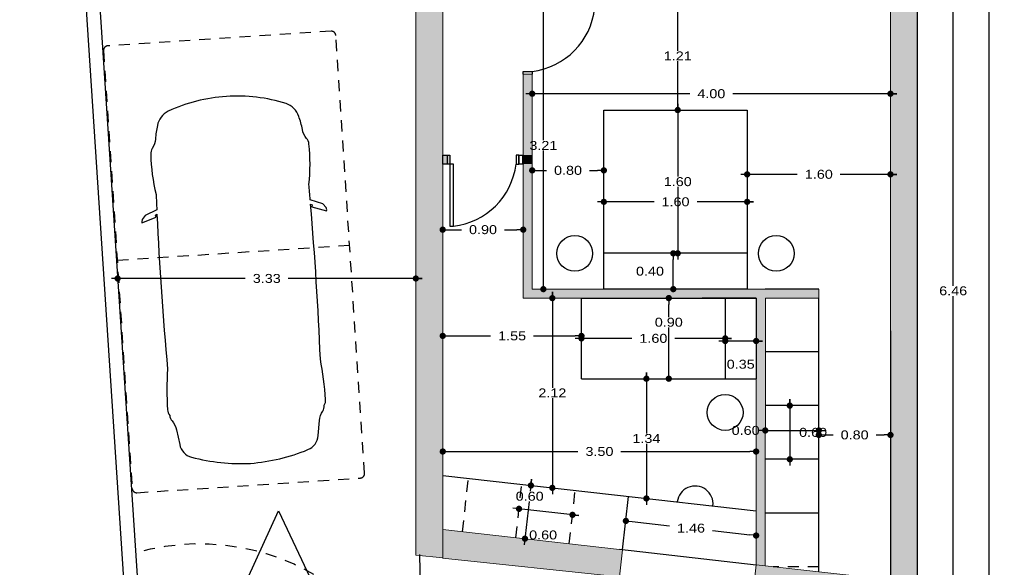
# Model space of a CAD drawing. Header units: metres. Extents: x 16.3 to 28.7, y 14.9 to 41.2.
# Tile 2 of 10: x 17.2 to 28.2, y 22.6 to 28.8. Entities that reach past the tile are written whole.
import ezdxf

# ---------------------------------------------------------------- set-up
doc = ezdxf.new("R2010")
doc.units = ezdxf.units.M
doc.linetypes.add('DASHED2', pattern=[0.46, 0.25, -0.21])
doc.linetypes.add('RAYITAS2', pattern=[0.1875, 0.125, -0.0625])
for name, color, linetype in [('01Cotas 1', 220, 'Continuous'), ('01Mobiliario', 1, 'Continuous'), ('01Proyectado', 5, 'Continuous'), ('01Proyectado 1', 5, 'RAYITAS2'), ('01Seccionado carpintería', 2, 'Continuous'), ('01Trama solido', 254, 'Continuous'), ('01Visto', 4, 'Continuous')]:
    doc.layers.add(name, color=color, linetype=linetype)
doc.layers.add('01Seccionado albanileria', color=7, linetype='Continuous', lineweight=0)
doc.layers.add('02Acabados', color=7, linetype='Continuous', lineweight=30)
doc.styles.add('FUTURA', font='txt', dxfattribs={"width": 1.2})
doc.dimstyles.new('50', dxfattribs={"dimscale": 0, "dimtxt": 0.1, "dimasz": 0.07, "dimexe": 0.2, "dimexo": 0.2, "dimgap": 0.01, "dimtad": 1, "dimtxsty": 'FUTURA', "dimblk": 'DOT', "dimcen": 0.1, "dimse1": 1, "dimse2": 1, "dimazin": 3, "dimtfac": 1, "dimtmove": 2, "dimatfit": 2, "dimldrblk": 'DOT'})

# ---------------------------------------------------------------- blocks, each defined once
blk = doc.blocks.new('_DOT')
at = {"color": 0, "linetype": 'ByBlock'}
blk.add_line((-0.5, 0), (-1, 0), dxfattribs=at)
at = {"color": 0, "linetype": 'ByBlock', "const_width": 0.5}
blk.add_lwpolyline([(-0.25, 0, 1), (0.25, 0, 1)], format="xyb", close=True, dxfattribs=at)
blk = doc.blocks.new('*D22')
at = {"color": 0}
for p, q in [((27.626, 25.788), (27.626, 28.888)), ((27.626, 22.573), (27.626, 25.673))]:
    blk.add_line(p, q, dxfattribs=at)
at = {"layer": 'Defpoints'}
for p in [(27.226, 28.958), (27.226, 22.503), (27.626, 22.503)]:
    blk.add_point(p, dxfattribs=at)
at = {"layer": '01Cotas 1', "color": 0, "xscale": 0.07, "yscale": 0.07}
for p, rotation in [((27.626, 28.958), 90), ((27.626, 22.503), 270)]:
    blk.add_blockref('_DOT', p, dxfattribs=dict(at, rotation=rotation))
at = {"layer": '01Cotas 1', "color": 0, "insert": (27.626, 25.731), "char_height": 0.1, "attachment_point": 5, "style": 'FUTURA'}
blk.add_mtext('6.46', dxfattribs=at)
blk = doc.blocks.new('*D28')
at = {"color": 0}
for p, q in [((28.026, 29.52), (28.026, 36.687)), ((28.026, 22.237), (28.026, 29.405))]:
    blk.add_line(p, q, dxfattribs=at)
at = {"layer": 'Defpoints'}
for p in [(27.226, 36.757), (27.226, 22.167), (28.026, 22.167)]:
    blk.add_point(p, dxfattribs=at)
at = {"layer": '01Cotas 1', "color": 0, "xscale": 0.07, "yscale": 0.07}
for p, rotation in [((28.026, 36.757), 90), ((28.026, 22.167), 270)]:
    blk.add_blockref('_DOT', p, dxfattribs=dict(at, rotation=rotation))
at = {"layer": '01Cotas 1', "color": 0, "insert": (28.026, 29.462), "char_height": 0.1, "attachment_point": 5, "style": 'FUTURA'}
blk.add_mtext('14.59', dxfattribs=at)
blk = doc.blocks.new('*D29')
at = {"color": 0}
for p, q in [((24.041, 23.155), (24.459, 23.108)), ((24.939, 23.054), (25.357, 23.006))]:
    blk.add_line(p, q, dxfattribs=at)
at = {"layer": 'Defpoints'}
for p in [(23.972, 23.162), (23.972, 23.162), (25.426, 22.999)]:
    blk.add_point(p, dxfattribs=at)
at = {"layer": '01Cotas 1', "color": 0, "xscale": 0.07, "yscale": 0.07}
for p, rotation in [((23.972, 23.162), 173.57503931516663), ((25.426, 22.999), -6.424960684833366)]:
    blk.add_blockref('_DOT', p, dxfattribs=dict(at, rotation=rotation))
at = {"layer": '01Cotas 1', "color": 0, "insert": (24.699, 23.081), "char_height": 0.1, "attachment_point": 5, "style": 'FUTURA'}
blk.add_mtext('1.46', dxfattribs=at)
blk = doc.blocks.new('*D30')
at = {"color": 0}
blk.add_line((23.445, 23.222), (22.71, 23.305), dxfattribs=at)
at = {"layer": 'Defpoints'}
for p in [(22.779, 23.297), (23.376, 23.23), (23.376, 23.23)]:
    blk.add_point(p, dxfattribs=at)
at = {"layer": '01Cotas 1', "color": 0, "xscale": 0.07, "yscale": 0.07}
for p, rotation in [((22.779, 23.297), -6.424960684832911), ((23.376, 23.23), 173.5750393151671)]:
    blk.add_blockref('_DOT', p, dxfattribs=dict(at, rotation=rotation))
at = {"layer": '01Cotas 1', "color": 0, "insert": (23.048, 23.005), "char_height": 0.1, "attachment_point": 5, "style": 'FUTURA'}
blk.add_mtext('0.60', dxfattribs=at)
blk = doc.blocks.new('*D34')
at = {"color": 0}
for p, q in [((22.996, 27.076), (23.086, 27.076)), ((23.566, 27.076), (23.656, 27.076))]:
    blk.add_line(p, q, dxfattribs=at)
at = {"layer": 'Defpoints'}
for p in [(22.926, 27.076), (22.926, 27.076), (23.726, 27.076)]:
    blk.add_point(p, dxfattribs=at)
at = {"layer": '01Cotas 1', "color": 0, "xscale": 0.07, "yscale": 0.07}
for p, rotation in [((22.926, 27.076), 179.9999999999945), ((23.726, 27.076), -5.5138116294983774e-12)]:
    blk.add_blockref('_DOT', p, dxfattribs=dict(at, rotation=rotation))
at = {"layer": '01Cotas 1', "color": 0, "insert": (23.326, 27.076), "char_height": 0.1, "attachment_point": 5, "style": 'FUTURA'}
blk.add_mtext('0.80', dxfattribs=at)
blk = doc.blocks.new('*D35')
at = {"color": 0}
for p, q in [((26.196, 24.122), (26.286, 24.122)), ((26.766, 24.122), (26.856, 24.122))]:
    blk.add_line(p, q, dxfattribs=at)
at = {"layer": 'Defpoints'}
for p in [(26.126, 24.122), (26.126, 24.122), (26.926, 24.122)]:
    blk.add_point(p, dxfattribs=at)
at = {"layer": '01Cotas 1', "color": 0, "xscale": 0.07, "yscale": 0.07, "rotation": 180}
blk.add_blockref('_DOT', (26.126, 24.122), dxfattribs=at)
at = {"layer": '01Cotas 1', "color": 0, "xscale": 0.07, "yscale": 0.07}
blk.add_blockref('_DOT', (26.926, 24.122), dxfattribs=at)
at = {"layer": '01Cotas 1', "color": 0, "insert": (26.526, 24.122), "char_height": 0.1, "attachment_point": 5, "style": 'FUTURA'}
blk.add_mtext('0.80', dxfattribs=at)
blk = doc.blocks.new('*D36')
at = {"color": 0}
blk.add_line((25.549, 24.172), (26.196, 24.172), dxfattribs=at)
at = {"layer": 'Defpoints'}
for p in [(25.528, 24.172), (26.126, 24.172), (26.126, 24.172)]:
    blk.add_point(p, dxfattribs=at)
at = {"layer": '01Cotas 1', "color": 0, "xscale": 0.07, "yscale": 0.07}
blk.add_blockref('_DOT', (25.528, 24.172), dxfattribs=at)
at = {"layer": '01Cotas 1', "color": 0, "xscale": 0.07, "yscale": 0.07, "rotation": 180}
blk.add_blockref('_DOT', (26.126, 24.172), dxfattribs=at)
at = {"layer": '01Cotas 1', "color": 0, "insert": (25.309, 24.172), "char_height": 0.1, "attachment_point": 5, "style": 'FUTURA'}
blk.add_mtext('0.60', dxfattribs=at)
blk = doc.blocks.new('*D37')
at = {"color": 0}
blk.add_line((25.496, 25.171), (25.011, 25.171), dxfattribs=at)
at = {"layer": 'Defpoints'}
for p in [(25.081, 25.171), (25.426, 25.171), (25.426, 25.171)]:
    blk.add_point(p, dxfattribs=at)
at = {"layer": '01Cotas 1', "color": 0, "xscale": 0.07, "yscale": 0.07}
blk.add_blockref('_DOT', (25.081, 25.171), dxfattribs=at)
at = {"layer": '01Cotas 1', "color": 0, "xscale": 0.07, "yscale": 0.07, "rotation": 180}
blk.add_blockref('_DOT', (25.426, 25.171), dxfattribs=at)
at = {"layer": '01Cotas 1', "color": 0, "insert": (25.254, 24.911), "char_height": 0.1, "attachment_point": 5, "style": 'FUTURA'}
blk.add_mtext('0.35', dxfattribs=at)
blk = doc.blocks.new('*D55')
at = {"color": 0}
for p, q in [((24.286, 26.725), (23.656, 26.725)), ((25.396, 26.725), (24.766, 26.725))]:
    blk.add_line(p, q, dxfattribs=at)
at = {"layer": 'Defpoints'}
for p in [(23.726, 26.725), (25.326, 26.725), (25.326, 26.725)]:
    blk.add_point(p, dxfattribs=at)
at = {"layer": '01Cotas 1', "color": 0, "xscale": 0.07, "yscale": 0.07}
for p, rotation in [((23.726, 26.725), 6.2501612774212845e-09), ((25.326, 26.725), 180.00000000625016)]:
    blk.add_blockref('_DOT', p, dxfattribs=dict(at, rotation=rotation))
at = {"layer": '01Cotas 1', "color": 0, "insert": (24.526, 26.725), "char_height": 0.1, "attachment_point": 5, "style": 'FUTURA'}
blk.add_mtext('1.60', dxfattribs=at)
blk = doc.blocks.new('*D56')
at = {"color": 0}
for p, q in [((24.039, 25.2), (23.406, 25.2)), ((25.151, 25.2), (24.519, 25.2))]:
    blk.add_line(p, q, dxfattribs=at)
at = {"layer": 'Defpoints'}
for p in [(23.476, 25.2), (25.081, 25.2), (25.081, 25.2)]:
    blk.add_point(p, dxfattribs=at)
at = {"layer": '01Cotas 1', "color": 0, "xscale": 0.07, "yscale": 0.07}
for p, rotation in [((23.476, 25.2), 4.324011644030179e-05), ((25.081, 25.2), 180.00004324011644)]:
    blk.add_blockref('_DOT', p, dxfattribs=dict(at, rotation=rotation))
at = {"layer": '01Cotas 1', "color": 0, "insert": (24.279, 25.2), "char_height": 0.1, "attachment_point": 5, "style": 'FUTURA'}
blk.add_mtext('1.60', dxfattribs=at)
blk = doc.blocks.new('*D57')
at = {"color": 0}
for p, q in [((25.886, 27.032), (25.256, 27.032)), ((26.996, 27.032), (26.366, 27.032))]:
    blk.add_line(p, q, dxfattribs=at)
at = {"layer": 'Defpoints'}
for p in [(25.326, 27.032), (26.926, 27.032), (26.926, 27.032)]:
    blk.add_point(p, dxfattribs=at)
at = {"layer": '01Cotas 1', "color": 0, "xscale": 0.07, "yscale": 0.07}
for p, rotation in [((25.326, 27.032), 4.3241170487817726e-05), ((26.926, 27.032), 180.0000432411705)]:
    blk.add_blockref('_DOT', p, dxfattribs=dict(at, rotation=rotation))
at = {"layer": '01Cotas 1', "color": 0, "insert": (26.126, 27.032), "char_height": 0.1, "attachment_point": 5, "style": 'FUTURA'}
blk.add_mtext('1.60', dxfattribs=at)
blk = doc.blocks.new('*D58')
at = {"color": 0}
for p, q in [((24.686, 27.932), (22.856, 27.932)), ((26.996, 27.932), (25.166, 27.932))]:
    blk.add_line(p, q, dxfattribs=at)
at = {"layer": 'Defpoints'}
for p in [(22.926, 27.932), (26.926, 27.932), (26.926, 27.932)]:
    blk.add_point(p, dxfattribs=at)
at = {"layer": '01Cotas 1', "color": 0, "xscale": 0.07, "yscale": 0.07}
for p, rotation in [((22.926, 27.932), 4.3241170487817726e-05), ((26.926, 27.932), 180.0000432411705)]:
    blk.add_blockref('_DOT', p, dxfattribs=dict(at, rotation=rotation))
at = {"layer": '01Cotas 1', "color": 0, "insert": (24.926, 27.932), "char_height": 0.1, "attachment_point": 5, "style": 'FUTURA'}
blk.add_mtext('4.00', dxfattribs=at)
blk = doc.blocks.new('*D61')
at = {"color": 0}
for p, q in [((19.723, 25.869), (18.228, 25.869)), ((21.697, 25.869), (20.203, 25.869))]:
    blk.add_line(p, q, dxfattribs=at)
at = {"layer": 'Defpoints'}
for p in [(18.298, 25.869), (21.627, 25.869), (21.627, 25.869)]:
    blk.add_point(p, dxfattribs=at)
at = {"layer": '01Cotas 1', "color": 0, "xscale": 0.07, "yscale": 0.07}
for p, rotation in [((18.298, 25.869), 0.006259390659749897), ((21.627, 25.869), 180.00625939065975)]:
    blk.add_blockref('_DOT', p, dxfattribs=dict(at, rotation=rotation))
at = {"layer": '01Cotas 1', "color": 0, "insert": (19.963, 25.869), "char_height": 0.1, "attachment_point": 5, "style": 'FUTURA'}
blk.add_mtext('3.33', dxfattribs=at)
blk = doc.blocks.new('*D63')
at = {"color": 0}
for p, q in [((21.998, 23.937), (23.437, 23.937)), ((23.917, 23.937), (25.356, 23.937))]:
    blk.add_line(p, q, dxfattribs=at)
at = {"layer": 'Defpoints'}
for p in [(21.928, 23.937), (21.928, 23.937), (25.426, 23.937)]:
    blk.add_point(p, dxfattribs=at)
at = {"layer": '01Cotas 1', "color": 0, "xscale": 0.07, "yscale": 0.07}
for p, rotation in [((21.928, 23.937), 180.00702913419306), ((25.426, 23.937), 0.007029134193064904)]:
    blk.add_blockref('_DOT', p, dxfattribs=dict(at, rotation=rotation))
at = {"layer": '01Cotas 1', "color": 0, "insert": (23.677, 23.937), "char_height": 0.1, "attachment_point": 5, "style": 'FUTURA'}
blk.add_mtext('3.50', dxfattribs=at)
blk = doc.blocks.new('*D64')
at = {"color": 0}
for p, q in [((21.997, 26.414), (22.137, 26.414)), ((22.617, 26.414), (22.756, 26.414))]:
    blk.add_line(p, q, dxfattribs=at)
at = {"layer": 'Defpoints'}
for p in [(21.927, 26.414), (21.927, 26.414), (22.826, 26.414)]:
    blk.add_point(p, dxfattribs=at)
at = {"layer": '01Cotas 1', "color": 0, "xscale": 0.07, "yscale": 0.07}
for p, rotation in [((21.927, 26.414), 180.00702913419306), ((22.826, 26.414), 0.007029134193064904)]:
    blk.add_blockref('_DOT', p, dxfattribs=dict(at, rotation=rotation))
at = {"layer": '01Cotas 1', "color": 0, "insert": (22.377, 26.414), "char_height": 0.1, "attachment_point": 5, "style": 'FUTURA'}
blk.add_mtext('0.90', dxfattribs=at)
blk = doc.blocks.new('*D65')
at = {"color": 0}
for p, q in [((21.997, 25.228), (22.462, 25.228)), ((22.942, 25.228), (23.406, 25.228))]:
    blk.add_line(p, q, dxfattribs=at)
at = {"layer": 'Defpoints'}
for p in [(21.927, 25.228), (21.927, 25.228), (23.476, 25.228)]:
    blk.add_point(p, dxfattribs=at)
at = {"layer": '01Cotas 1', "color": 0, "xscale": 0.07, "yscale": 0.07}
for p, rotation in [((21.927, 25.228), 180.00702913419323), ((23.476, 25.228), 0.007029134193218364)]:
    blk.add_blockref('_DOT', p, dxfattribs=dict(at, rotation=rotation))
at = {"layer": '01Cotas 1', "color": 0, "insert": (22.702, 25.228), "char_height": 0.1, "attachment_point": 5, "style": 'FUTURA'}
blk.add_mtext('1.55', dxfattribs=at)
blk = doc.blocks.new('*D70')
at = {"color": 0}
for p, q in [((22.92, 23.628), (22.905, 23.495)), ((22.892, 23.38), (22.837, 22.894))]:
    blk.add_line(p, q, dxfattribs=at)
at = {"layer": 'Defpoints'}
for p in [(22.912, 23.558), (22.912, 23.558), (22.845, 22.964)]:
    blk.add_point(p, dxfattribs=at)
at = {"layer": '01Cotas 1', "color": 0, "xscale": 0.07, "yscale": 0.07}
for p, rotation in [((22.912, 23.558), 263.57801802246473), ((22.845, 22.964), 83.57801802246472)]:
    blk.add_blockref('_DOT', p, dxfattribs=dict(at, rotation=rotation))
at = {"layer": '01Cotas 1', "color": 0, "insert": (22.898, 23.437), "char_height": 0.1, "attachment_point": 5, "style": 'FUTURA'}
blk.add_mtext('0.60', dxfattribs=at)
blk = doc.blocks.new('*D79')
at = {"color": 0}
blk.add_line((25.802, 24.52), (25.802, 23.78), dxfattribs=at)
at = {"layer": 'Defpoints'}
for p in [(25.802, 24.45), (25.802, 24.45), (25.802, 23.85)]:
    blk.add_point(p, dxfattribs=at)
at = {"layer": '01Cotas 1', "color": 0, "xscale": 0.07, "yscale": 0.07}
for p, rotation in [((25.802, 24.45), 270), ((25.802, 23.85), 90)]:
    blk.add_blockref('_DOT', p, dxfattribs=dict(at, rotation=rotation))
at = {"layer": '01Cotas 1', "color": 0, "insert": (26.062, 24.15), "char_height": 0.1, "attachment_point": 5, "style": 'FUTURA'}
blk.add_mtext('0.60', dxfattribs=at)
blk = doc.blocks.new('*D85')
at = {"color": 0}
for p, q in [((23.151, 25.72), (23.151, 24.648)), ((23.151, 24.533), (23.151, 23.461))]:
    blk.add_line(p, q, dxfattribs=at)
at = {"layer": 'Defpoints'}
for p in [(23.151, 25.65), (23.151, 25.65), (23.151, 23.531)]:
    blk.add_point(p, dxfattribs=at)
at = {"layer": '01Cotas 1', "color": 0, "xscale": 0.07, "yscale": 0.07}
for p, rotation in [((23.151, 25.65), 270.0000000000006), ((23.151, 23.531), 90.00000000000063)]:
    blk.add_blockref('_DOT', p, dxfattribs=dict(at, rotation=rotation))
at = {"layer": '01Cotas 1', "color": 0, "insert": (23.151, 24.591), "char_height": 0.1, "attachment_point": 5, "style": 'FUTURA'}
blk.add_mtext('2.12', dxfattribs=at)
blk = doc.blocks.new('*D86')
at = {"color": 0}
for p, q in [((23.051, 27.412), (23.051, 28.888)), ((23.051, 25.82), (23.051, 27.297))]:
    blk.add_line(p, q, dxfattribs=at)
at = {"layer": 'Defpoints'}
for p in [(23.051, 28.958), (23.051, 25.75), (23.051, 25.75)]:
    blk.add_point(p, dxfattribs=at)
at = {"layer": '01Cotas 1', "color": 0, "xscale": 0.07, "yscale": 0.07}
for p, rotation in [((23.051, 28.958), 90.00000000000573), ((23.051, 25.75), 270.00000000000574)]:
    blk.add_blockref('_DOT', p, dxfattribs=dict(at, rotation=rotation))
at = {"layer": '01Cotas 1', "color": 0, "insert": (23.051, 27.354), "char_height": 0.1, "attachment_point": 5, "style": 'FUTURA'}
blk.add_mtext('3.21', dxfattribs=at)
blk = doc.blocks.new('*D87')
at = {"color": 0}
blk.add_line((24.501, 25.82), (24.501, 26.08), dxfattribs=at)
at = {"layer": 'Defpoints'}
for p in [(24.501, 26.15), (24.501, 25.75), (24.501, 25.75)]:
    blk.add_point(p, dxfattribs=at)
at = {"layer": '01Cotas 1', "color": 0, "xscale": 0.07, "yscale": 0.07}
for p, rotation in [((24.501, 26.15), 90.00000000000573), ((24.501, 25.75), 270.00000000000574)]:
    blk.add_blockref('_DOT', p, dxfattribs=dict(at, rotation=rotation))
at = {"layer": '01Cotas 1', "color": 0, "insert": (24.241, 25.95), "char_height": 0.1, "attachment_point": 5, "style": 'FUTURA'}
blk.add_mtext('0.40', dxfattribs=at)
blk = doc.blocks.new('*D88')
at = {"color": 0}
for p, q in [((24.551, 27.82), (24.551, 27.008)), ((24.551, 26.893), (24.551, 26.08))]:
    blk.add_line(p, q, dxfattribs=at)
at = {"layer": 'Defpoints'}
for p in [(24.551, 27.75), (24.551, 27.75), (24.551, 26.15)]:
    blk.add_point(p, dxfattribs=at)
at = {"layer": '01Cotas 1', "color": 0, "xscale": 0.07, "yscale": 0.07}
for p, rotation in [((24.551, 27.75), 270.0000000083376), ((24.551, 26.15), 90.00000000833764)]:
    blk.add_blockref('_DOT', p, dxfattribs=dict(at, rotation=rotation))
at = {"layer": '01Cotas 1', "color": 0, "insert": (24.551, 26.95), "char_height": 0.1, "attachment_point": 5, "style": 'FUTURA'}
blk.add_mtext('1.60', dxfattribs=at)
blk = doc.blocks.new('*D89')
at = {"color": 0}
for p, q in [((24.551, 28.412), (24.551, 28.888)), ((24.551, 27.82), (24.551, 28.297))]:
    blk.add_line(p, q, dxfattribs=at)
at = {"layer": 'Defpoints'}
for p in [(24.551, 28.958), (24.551, 27.75), (24.551, 27.75)]:
    blk.add_point(p, dxfattribs=at)
at = {"layer": '01Cotas 1', "color": 0, "xscale": 0.07, "yscale": 0.07}
for p, rotation in [((24.551, 28.958), 90.00000000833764), ((24.551, 27.75), 270.0000000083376)]:
    blk.add_blockref('_DOT', p, dxfattribs=dict(at, rotation=rotation))
at = {"layer": '01Cotas 1', "color": 0, "insert": (24.551, 28.354), "char_height": 0.1, "attachment_point": 5, "style": 'FUTURA'}
blk.add_mtext('1.21', dxfattribs=at)
blk = doc.blocks.new('*D90')
at = {"color": 0}
for p, q in [((24.201, 24.82), (24.201, 24.139)), ((24.201, 24.024), (24.201, 23.343))]:
    blk.add_line(p, q, dxfattribs=at)
at = {"layer": 'Defpoints'}
for p in [(24.201, 24.75), (24.201, 24.75), (24.201, 23.413)]:
    blk.add_point(p, dxfattribs=at)
at = {"layer": '01Cotas 1', "color": 0, "xscale": 0.07, "yscale": 0.07}
for p, rotation in [((24.201, 24.75), 270.0000432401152), ((24.201, 23.413), 90.0000432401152)]:
    blk.add_blockref('_DOT', p, dxfattribs=dict(at, rotation=rotation))
at = {"layer": '01Cotas 1', "color": 0, "insert": (24.201, 24.082), "char_height": 0.1, "attachment_point": 5, "style": 'FUTURA'}
blk.add_mtext('1.34', dxfattribs=at)
blk = doc.blocks.new('*D91')
at = {"color": 0}
for p, q in [((24.451, 25.438), (24.451, 25.58)), ((24.451, 24.82), (24.451, 25.323))]:
    blk.add_line(p, q, dxfattribs=at)
at = {"layer": 'Defpoints'}
for p in [(24.451, 25.65), (24.451, 24.75), (24.451, 24.75)]:
    blk.add_point(p, dxfattribs=at)
at = {"layer": '01Cotas 1', "color": 0, "xscale": 0.07, "yscale": 0.07}
for p, rotation in [((24.451, 25.65), 90.0000432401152), ((24.451, 24.75), 270.0000432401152)]:
    blk.add_blockref('_DOT', p, dxfattribs=dict(at, rotation=rotation))
at = {"layer": '01Cotas 1', "color": 0, "insert": (24.451, 25.38), "char_height": 0.1, "attachment_point": 5, "style": 'FUTURA'}
blk.add_mtext('0.90', dxfattribs=at)

msp = doc.modelspace()

# ---------------------------------------------------------------- hatches: boundary and pattern name
at = {"layer": '01Trama solido'}
h = msp.add_hatch(color=256, dxfattribs=at)
h.dxf.hatch_style = 1
h.paths.add_polyline_path([(27.226, 22.167), (27.226, 29.258), (26.326, 29.258), (26.326, 28.958), (26.926, 28.958), (26.926, 22.503), (25.426, 22.672), (25.392, 22.369)])
h.paths.add_polyline_path([(25.526, 22.66), (25.529, 25.65), (26.126, 25.65), (26.126, 25.75), (22.926, 25.75), (22.926, 28.152), (22.826, 28.152), (22.826, 25.65), (25.426, 25.65), (25.426, 22.672)])
h.paths.add_polyline_path([(22.825, 29.158), (22.925, 29.158), (22.925, 28.958), (22.825, 28.958)])
h.paths.add_polyline_path([(22.925, 29.158), (22.825, 29.158), (22.825, 29.258), (22.925, 29.258)])
h.paths.add_polyline_path([(22.826, 31.758), (22.925, 31.758), (22.925, 31.858), (22.826, 31.858)])
h.paths.add_polyline_path([(27.226, 31.758), (27.226, 36.757), (26.326, 36.759), (26.326, 36.459), (26.926, 36.457), (26.928, 32.059), (26.326, 32.06), (26.326, 31.76)])
h = msp.add_hatch(color=256, dxfattribs=at)
h.dxf.hatch_style = 1
h.paths.add_polyline_path([(21.927, 29.258), (21.627, 29.258), (21.628, 22.781), (21.928, 22.749), (21.927, 27.147), (21.927, 27.147), (21.927, 27.247)])
h.paths.add_polyline_path([(22.014, 27.247), (21.927, 27.247), (21.927, 27.147), (22.014, 27.147)])
h = msp.add_hatch(color=256, dxfattribs=at)
h.dxf.hatch_style = 1
h.paths.add_polyline_path([(22.926, 27.247), (22.814, 27.247), (22.814, 27.147), (22.926, 27.147)])
h = msp.add_hatch(color=256, dxfattribs=at)
h.dxf.hatch_style = 1
h.paths.add_polyline_path([(21.928, 23.067), (21.928, 22.749), (23.902, 22.538), (23.913, 22.638), (23.913, 22.638), (23.936, 22.841)])

# ---------------------------------------------------------------- linework, layer by layer
msp.add_lwpolyline([(26.926, 25.286), (26.926, 22.503)])
at = {"layer": '01Mobiliario'}
msp.add_line((25.326, 26.15), (23.726, 26.15), dxfattribs=at)
msp.add_lwpolyline([(25.326, 27.75), (25.326, 25.75), (23.726, 25.75), (23.726, 27.75)], close=True, dxfattribs=at)
for points in [[(26.126, 25.75), (25.526, 25.75)], [(23.476, 24.75), (23.476, 25.65), (25.426, 25.65), (25.426, 24.75)], [(25.426, 25.65), (24.825, 25.65)], [(25.081, 25.65), (25.081, 24.75)], [(26.126, 22.593), (26.126, 25.65)], [(26.127, 25.05), (25.527, 25.05)], [(23.476, 24.75), (25.426, 24.75)], [(26.127, 24.45), (25.527, 24.45)], [(26.127, 23.85), (25.527, 23.85)], [(21.928, 23.669), (23.846, 23.453)], [(23.846, 23.453), (25.426, 23.275)], [(23.935, 22.839), (24.003, 23.436)], [(26.128, 23.25), (25.528, 23.25)]]:
    msp.add_lwpolyline(points, dxfattribs=at)
at = {"layer": '01Mobiliario', "linetype": 'RAYITAS2'}
for points in [[(22.147, 23.041), (22.214, 23.637)], [(22.743, 22.974), (22.81, 23.57)], [(23.339, 22.907), (23.406, 23.503)], [(26.129, 22.65), (25.615, 22.65)]]:
    msp.add_lwpolyline(points, dxfattribs=at)
at = {"layer": '01Mobiliario', "color": 5}
msp.add_lwpolyline([(23.901, 22.845), (25.426, 22.672)], dxfattribs=at)
at = {"layer": '01Mobiliario'}
for centre in [(23.401, 26.149), (25.651, 26.149), (25.08, 24.373)]:
    msp.add_circle(centre, 0.2, dxfattribs=at)
msp.add_arc((24.745, 23.352), 0.2, 353.3452, 173.578, dxfattribs=at)
at = {"layer": '01Proyectado'}
msp.add_lwpolyline([(20.433, 27.371, 0.18179), (20.408, 27.434, -0.143646), (20.36, 27.533, 0.052221), (20.319, 27.679, 0.236222), (20.178, 27.823, 0.091914), (19.512, 27.902, 0.091914), (18.863, 27.737, 0.236222), (18.742, 27.576, 0.052221), (18.72, 27.426, -0.143646), (18.685, 27.321, 0.18179), (18.668, 27.256, 0.056283), (18.727, 26.807, 0.001052), (18.735, 26.637), (18.604, 26.572), (18.57, 26.529), (18.567, 26.502), (18.569, 26.492), (18.729, 26.555), (18.72, 26.577), (18.737, 26.587, 0.010704), (18.855, 24.856, 0.032048), (18.855, 24.403, 0.18179), (18.88, 24.34, 0.18179), (18.905, 24.278, -0.143646), (18.954, 24.179), (18.991, 24.014, 0.291186), (19.123, 23.873, 0.074921), (19.78, 23.804, 0.074921), (20.423, 23.958, 0.291186), (20.536, 24.115), (20.551, 24.283, -0.143646), (20.587, 24.388, 0.18179), (20.603, 24.453, 0.18179), (20.62, 24.518, 0.032048), (20.561, 24.967, 0.010704), (20.452, 26.699), (20.471, 26.692), (20.464, 26.668), (20.631, 26.626), (20.632, 26.637), (20.625, 26.663), (20.587, 26.701), (20.448, 26.749, 0.001052), (20.433, 26.919, 0.056283)], format="xyb", close=True, dxfattribs=at)
at = {"layer": '01Proyectado', "linetype": 'Continuous'}
for points in [[(18.671, 20.16), (20.094, 23.275), (21.728, 19.816)], [(21.667, 22.788), (21.728, 19.816)]]:
    msp.add_lwpolyline(points, dxfattribs=at)
at = {"layer": '01Proyectado 1', "transparency": 33554687}
msp.add_lwpolyline([(18.513, 23.477), (21.007, 23.641, 0.414214), (21.054, 23.694), (20.734, 28.583, 0.414214), (20.681, 28.63), (18.187, 28.467, 0.414214), (18.14, 28.414), (18.46, 23.524, 0.414214)], format="xyb", close=True, dxfattribs=at)
msp.add_lwpolyline([(20.888, 26.238), (18.293, 26.069)], dxfattribs=at)
at = {"layer": '01Proyectado 1', "ltscale": 11}
for centre, radius, start, end in [((22.83, 28.974), 0.798, 276.8563, 353.8287), ((21.961, 27.241), 0.791, 276.1699, 353.1451)]:
    msp.add_arc(centre, radius, start, end, dxfattribs=at)
at = {"layer": '01Seccionado albanileria'}
for points in [[(21.928, 22.749), (21.927, 29.258), (21.627, 29.258), (21.628, 22.781)], [(27.226, 22.167), (27.226, 29.258), (26.326, 29.258), (26.326, 28.958), (26.926, 28.958), (26.926, 22.503), (25.426, 22.672), (25.392, 22.369), (27.226, 22.167)], [(25.526, 22.66), (25.529, 25.65), (26.126, 25.65), (26.126, 25.75), (22.926, 25.75), (22.926, 28.152), (22.826, 28.152), (22.826, 25.65), (25.426, 25.65), (25.426, 22.672)]]:
    msp.add_lwpolyline(points, close=True, dxfattribs=at)
for points in [[(22.926, 27.247), (22.926, 27.147)], [(21.926, 22.748), (23.902, 22.538), (23.936, 22.841), (21.928, 23.067)]]:
    msp.add_lwpolyline(points, dxfattribs=at)
at = {"layer": '01Seccionado carpintería'}
for points in [[(22.825, 28.152), (22.825, 28.182), (22.925, 28.182), (22.925, 28.152)], [(21.976, 27.247), (22.006, 27.247), (22.006, 27.147), (21.976, 27.147)], [(21.976, 27.247), (21.976, 27.147)], [(22.777, 27.247), (22.747, 27.247), (22.747, 27.147), (22.777, 27.147)], [(22.777, 27.247), (22.777, 27.147)]]:
    msp.add_lwpolyline(points, dxfattribs=at)
msp.add_lwpolyline([(22.006, 26.454), (22.046, 26.454), (22.046, 27.147), (22.006, 27.147)], close=True, dxfattribs=at)
at = {"layer": '01Seccionado carpintería', "linetype": 'DASHED2', "ltscale": 0.5}
msp.add_arc((19.211, 20.336), 2.569, 348.3419, 106.1201, dxfattribs=at)
at = {"layer": '01Visto'}
for points in [[(18.096, 28.957), (18.674, 20.109), (18.523, 20.126), (17.204, 40.292), (27.226, 40.246)], [(22.955, 19.628), (22.955, 19.628), (27.226, 19.148), (27.226, 40.246)]]:
    msp.add_lwpolyline(points, dxfattribs=at)
at = {"layer": '02Acabados'}
for points in [[(21.976, 27.147), (21.927, 27.147), (21.927, 27.247), (21.976, 27.247)], [(22.777, 27.247), (22.826, 27.247), (22.826, 27.147), (22.777, 27.147)]]:
    msp.add_lwpolyline(points, close=True, dxfattribs=at)

# ---------------------------------------------------------------- dimensions: what is measured, and where the dimension line sits
at = {"layer": '01Cotas 1'}
for base, p1, p2, angle, picture, middle in [((28.026, 22.167), (27.226, 22.167), (27.226, 36.757), 90, '*D28', (28.026, 29.462)), ((23.051, 25.75), (23.051, 25.75), (23.051, 28.958), 90, '*D86', (23.051, 27.354)), ((24.551, 27.75), (24.551, 27.75), (24.551, 28.958), 90, '*D89', (24.551, 28.354)), ((27.6264, 22.5028), (27.2264, 22.5028), (27.2264, 28.9583), 90, '*D22', (27.6264, 25.7305)), ((26.926, 27.932), (26.926, 27.932), (22.926, 27.932), 0, '*D58', (24.926, 27.932)), ((24.551, 27.75), (24.551, 27.75), (24.551, 26.15), 90, '*D88', (24.551, 26.95)), ((26.926, 27.032), (26.926, 27.032), (25.326, 27.032), 0, '*D57', (26.126, 27.032)), ((25.326, 26.725), (25.326, 26.725), (23.726, 26.725), 0, '*D55', (24.526, 26.725)), ((21.927, 26.414), (21.927, 26.414), (22.826, 26.414), 0.007, '*D64', (22.377, 26.414)), ((24.501, 25.75), (24.501, 25.75), (24.501, 26.15), 90, '*D87', (24.241, 25.95)), ((21.627, 25.869), (21.627, 25.869), (18.298, 25.869), 0.0063, '*D61', (19.963, 25.869)), ((23.151, 25.65), (23.151, 25.65), (23.151, 23.531), 90, '*D85', (23.151, 24.591)), ((21.927, 25.228), (21.927, 25.228), (23.476, 25.228), 0.007, '*D65', (22.702, 25.228)), ((25.0811, 25.2004), (25.0811, 25.2004), (23.4764, 25.2004), 0, '*D56', (24.2788, 25.2004)), ((24.201, 24.75), (24.201, 24.75), (24.201, 23.413), 90, '*D90', (24.201, 24.082)), ((25.802, 24.45), (25.802, 24.45), (25.802, 23.85), 90, '*D79', (26.062, 24.15)), ((21.928, 23.937), (21.928, 23.937), (25.426, 23.937), 0.007, '*D63', (23.677, 23.937)), ((23.376, 23.23), (23.376, 23.23), (22.779, 23.297), 353.575, '*D30', (23.048, 23.005)), ((23.972, 23.162), (23.972, 23.162), (25.426, 22.999), 353.575, '*D29', (24.699, 23.081))]:
    dim = msp.add_linear_dim(base=base, p1=p1, p2=p2, angle=angle, dimstyle='50', override={"dimscale": 1}, dxfattribs=at)
    dim.commit()
    dim.dimension.update_dxf_attribs({"geometry": picture, "text_midpoint": middle})
for base, p1, p2, picture, middle in [((22.926, 27.076), (22.926, 27.076), (23.726, 27.076), '*D34', (23.326, 27.076)), ((25.4264, 25.1709), (25.4264, 25.1709), (25.0811, 25.1709), '*D37', (25.2538, 24.9109)), ((26.126, 24.122), (26.126, 24.122), (26.926, 24.122), '*D35', (26.526, 24.122))]:
    dim = msp.add_linear_dim(base=base, p1=p1, p2=p2, dimstyle='50', override={"dimscale": 1}, dxfattribs=at)
    dim.commit()
    dim.dimension.update_dxf_attribs({"geometry": picture, "text_midpoint": middle})
for base, p1, p2, angle, picture, middle in [((24.451, 24.75), (24.451, 24.75), (24.451, 25.65), 90, '*D91', (24.451, 25.38)), ((22.912, 23.558), (22.912, 23.558), (22.845, 22.964), 83.578, '*D70', (22.898, 23.437))]:
    dim = msp.add_linear_dim(base=base, p1=p1, p2=p2, angle=angle, dimstyle='50', override={"dimscale": 1}, dxfattribs=at)
    dim.commit()
    dim.dimension.update_dxf_attribs({"geometry": picture, "text_midpoint": middle, "dimtype": 160})
dim = msp.add_linear_dim(base=(26.126, 24.172), p1=(26.126, 24.172), p2=(25.528, 24.172), dimstyle='50', override={"dimscale": 1}, dxfattribs=at)
dim.commit()
dim.dimension.update_dxf_attribs({"geometry": '*D36', "text_midpoint": (25.309, 24.172), "dimtype": 160})

doc.saveas('drawing.dxf')
